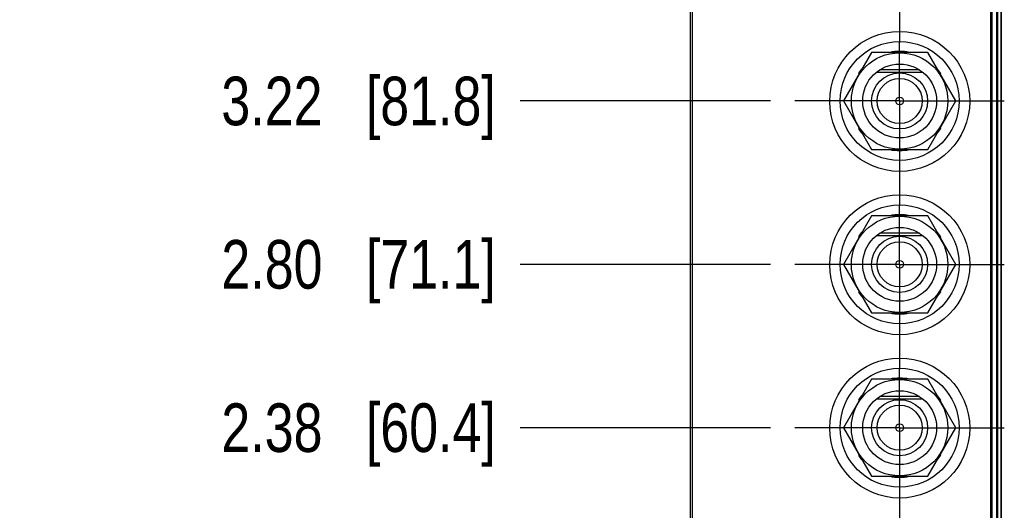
# Model space of a CAD drawing. Header units: inches. Extents: x 0.2 to 16.8, y 0.2 to 10.8.
# Tile 6 of 16: x 2.4 to 4.9, y 6 to 7.2. Entities that reach past the tile are written whole.
import ezdxf

# ---------------------------------------------------------------- set-up
doc = ezdxf.new("R2010")
doc.units = ezdxf.units.IN
doc.header["$LTSCALE"] = 0.935
doc.header["$MEASUREMENT"] = 0
doc.linetypes.add('CENTER', pattern=[0.6, 0.375, -0.075, 0.075, -0.075])
doc.layers.get('0').update_dxf_attribs({"linetype": 'CONTINUOUS'})
for name, color, linetype in [('02___PRT_ALL_AXES', 7, 'CONTINUOUS'), ('DEFAULT_1', 7, 'CENTER'), ('DIMENSIONS', 7, 'CONTINUOUS')]:
    doc.layers.add(name, color=color, linetype=linetype)
doc.styles.get("Standard").update_dxf_attribs({"font": 'txt', "width": 0.8})
doc.dimstyles.new('DIMSTYLE_1', dxfattribs={"dimtxt": 0.125, "dimasz": 0.18, "dimexe": 0.125, "dimexo": 0.0625, "dimgap": 0.03125, "dimtad": 0, "dimtih": 1, "dimtoh": 1, "dimzin": 4, "dimdsep": 46, "dimtxsty": 'STANDARD', "dimblk": '_FILLED', "dimblk1": '_FILLED', "dimblk2": '_FILLED', "dimcen": 0.09, "dimadec": 0, "dimazin": 0, "dimtp": 0.001, "dimtm": 0.001, "dimtfac": 1, "dimtofl": 0, "dimtmove": 0, "dimatfit": 3, "dimldrblk": '_FILLED', "dimfxl": 1, "dimtolj": 1, "dimtzin": 4, "dimarcsym": 0})

# ---------------------------------------------------------------- blocks, each defined once
blk = doc.blocks.new('*D5')
at = {"layer": 'DIMENSIONS', "color": 2, "linetype": 'CONTINUOUS'}
blk.add_line((4.3477, 6.1794), (3.7033, 6.1794), dxfattribs=at)
at = {"layer": 'DIMENSIONS', "color": 2, "linetype": 'CONTINUOUS', "insert": (3.6408, 6.2419), "char_height": 0.125, "width": 1.125, "attachment_point": 3, "line_spacing_factor": 0.9}
blk.add_mtext('2.38{\\Ftxt.shx;\\W1.000000;\\H0.125000; }[60.4]', dxfattribs=at)
blk = doc.blocks.new('_FILLED')
at = {"color": 0, "linetype": 'BYBLOCK'}
blk.add_solid([(0, 0), (-1, 0.174), (-1, -0.174)], dxfattribs=at)
blk = doc.blocks.new('*D6')
at = {"layer": 'DIMENSIONS', "color": 2, "linetype": 'CONTINUOUS'}
blk.add_line((4.3477, 6.5994), (3.7033, 6.5994), dxfattribs=at)
at = {"layer": 'DIMENSIONS', "color": 2, "linetype": 'CONTINUOUS', "insert": (3.6408, 6.6619), "char_height": 0.125, "width": 1.125, "attachment_point": 3, "line_spacing_factor": 0.9}
blk.add_mtext('2.80{\\Ftxt.shx;\\W1.000000;\\H0.125000; }[71.1]', dxfattribs=at)
blk = doc.blocks.new('*D7')
at = {"layer": 'DIMENSIONS', "color": 2, "linetype": 'CONTINUOUS'}
blk.add_line((4.3477, 7.0194), (3.7033, 7.0194), dxfattribs=at)
at = {"layer": 'DIMENSIONS', "color": 2, "linetype": 'CONTINUOUS', "insert": (3.6408, 7.0819), "char_height": 0.125, "width": 1.125, "attachment_point": 3, "line_spacing_factor": 0.9}
blk.add_mtext('3.22{\\Ftxt.shx;\\W1.000000;\\H0.125000; }[81.8]', dxfattribs=at)
blk = doc.blocks.new('*D8')
at = {"layer": 'DIMENSIONS', "color": 2, "linetype": 'CONTINUOUS'}
blk.add_line((4.3477, 7.4394), (3.7033, 7.4394), dxfattribs=at)
at = {"layer": 'DIMENSIONS', "color": 2, "linetype": 'CONTINUOUS', "insert": (3.6408, 7.5019), "char_height": 0.125, "width": 1.125, "attachment_point": 3, "line_spacing_factor": 0.9}
blk.add_mtext('3.64{\\Ftxt.shx;\\W1.000000;\\H0.125000; }[92.4]', dxfattribs=at)
blk = doc.blocks.new('*D9')
at = {"layer": 'DIMENSIONS', "color": 2, "linetype": 'CONTINUOUS'}
blk.add_line((4.3477, 7.8594), (3.7033, 7.8594), dxfattribs=at)
at = {"layer": 'DIMENSIONS', "color": 2, "linetype": 'CONTINUOUS', "insert": (3.6408, 7.9219), "char_height": 0.125, "width": 1.225, "attachment_point": 3, "line_spacing_factor": 0.9}
blk.add_mtext('4.06{\\Ftxt.shx;\\W1.000000;\\H0.125000; }[103.1]', dxfattribs=at)
blk = doc.blocks.new('*D10')
at = {"layer": 'DIMENSIONS', "color": 2, "linetype": 'CONTINUOUS'}
blk.add_line((4.1723, 8.6219), (3.7033, 8.6219), dxfattribs=at)
at = {"layer": 'DIMENSIONS', "color": 2, "linetype": 'CONTINUOUS', "insert": (3.6408, 8.6844), "char_height": 0.125, "width": 1.225, "attachment_point": 3, "line_spacing_factor": 0.9}
blk.add_mtext('4.82{\\Ftxt.shx;\\W1.000000;\\H0.125000; }[122.5]', dxfattribs=at)
blk = doc.blocks.new('*D11')
at = {"layer": 'DIMENSIONS', "color": 2, "linetype": 'CONTINUOUS'}
for p, q in [((3.8263, 8.8484), (3.7033, 8.8484)), ((3.9263, 8.7444), (3.8263, 8.8484)), ((4.0783, 8.7444), (3.9263, 8.7444))]:
    blk.add_line(p, q, dxfattribs=at)
at = {"layer": 'DIMENSIONS', "color": 2, "linetype": 'CONTINUOUS', "insert": (3.6408, 8.9109), "char_height": 0.125, "width": 1.225, "attachment_point": 3, "line_spacing_factor": 0.9}
blk.add_mtext('4.94{\\Ftxt.shx;\\W1.000000;\\H0.125000; }[125.6]', dxfattribs=at)

msp = doc.modelspace()

# ---------------------------------------------------------------- linework, layer by layer
at = {"color": 7, "linetype": 'CONTINUOUS'}
for p, q in [((4.1408, 8.7444), (4.1408, 3.6774)), ((4.9288, 8.7444), (4.9288, 3.6774)), ((4.1458, 8.7194), (4.1458, 3.7024)), ((4.9138, 3.7024), (4.9138, 8.7194)), ((4.9405, 8.2109), (4.9405, 4.2109)), ((4.6073, 7.1444), (4.5352, 7.0194)), ((4.7517, 7.1444), (4.6073, 7.1444)), ((4.8238, 7.0194), (4.7517, 7.1444)), ((4.6199, 7.0934), (4.7391, 7.0934)), ((4.7304, 7.0994), (4.6286, 7.0994)), ((4.5734, 7.0901), (4.575, 7.0884)), ((4.784, 7.0884), (4.7856, 7.0901)), ((4.5352, 7.0194), (4.6073, 6.8944)), ((4.7517, 6.8944), (4.8238, 7.0194)), ((4.575, 6.9503), (4.5734, 6.9487)), ((4.7856, 6.9487), (4.784, 6.9503)), ((4.6073, 6.8944), (4.7517, 6.8944)), ((4.6073, 6.7244), (4.5352, 6.5994)), ((4.7517, 6.7244), (4.6073, 6.7244)), ((4.8238, 6.5994), (4.7517, 6.7244)), ((4.5734, 6.6701), (4.575, 6.6684)), ((4.6199, 6.6734), (4.7391, 6.6734)), ((4.7304, 6.6794), (4.6286, 6.6794)), ((4.784, 6.6684), (4.7856, 6.6701)), ((4.5352, 6.5994), (4.6073, 6.4744)), ((4.7517, 6.4744), (4.8238, 6.5994)), ((4.575, 6.5303), (4.5734, 6.5287)), ((4.7856, 6.5287), (4.784, 6.5303)), ((4.6073, 6.4744), (4.7517, 6.4744)), ((4.6073, 6.3044), (4.5352, 6.1794)), ((4.7517, 6.3044), (4.6073, 6.3044)), ((4.8238, 6.1794), (4.7517, 6.3044)), ((4.7304, 6.2594), (4.6286, 6.2594)), ((4.5734, 6.2501), (4.575, 6.2484)), ((4.6199, 6.2534), (4.7391, 6.2534)), ((4.784, 6.2484), (4.7856, 6.2501)), ((4.5352, 6.1794), (4.6073, 6.0544)), ((4.7517, 6.0544), (4.8238, 6.1794)), ((4.575, 6.1103), (4.5734, 6.1087)), ((4.7856, 6.1087), (4.784, 6.1103)), ((4.6073, 6.0544), (4.7517, 6.0544))]:
    msp.add_line(p, q, dxfattribs=at)
at = {"color": 9, "linetype": 'CONTINUOUS'}
for p, q in [((4.9168, 8.7444), (4.9168, 3.6774)), ((4.9317, 8.2109), (4.9317, 4.2109)), ((4.9403, 8.2109), (4.9403, 4.2109))]:
    msp.add_line(p, q, dxfattribs=at)
at = {"color": 7, "linetype": 'CONTINUOUS'}
for centre, radius in [((4.6798, 7.0184), 0.18), ((4.6795, 7.0194), 0.153), ((4.6795, 7.0194), 0.124), ((4.6795, 7.0194), 0.095), ((4.6798, 6.5984), 0.18), ((4.6795, 6.5994), 0.153), ((4.6795, 6.5994), 0.124), ((4.6795, 6.5994), 0.095), ((4.6798, 6.1784), 0.18), ((4.6795, 6.1794), 0.153), ((4.6795, 6.1794), 0.124), ((4.6795, 6.1794), 0.095)]:
    msp.add_circle(centre, radius, dxfattribs=at)
for centre, start, end in [((4.6795, 7.0194), 78.6764, 101.3236), ((4.6795, 7.0194), 138.6692, 146.3236), ((4.6795, 7.0194), 33.6764, 41.3308), ((4.6795, 7.0194), 213.6764, 221.3308), ((4.6795, 7.0194), 318.6692, 326.3236), ((4.6795, 7.0194), 258.6764, 281.3236), ((4.6795, 6.5994), 78.6764, 101.3236), ((4.6795, 6.5994), 138.6692, 146.3236), ((4.6795, 6.5994), 33.6764, 41.3308), ((4.6795, 6.5994), 213.6764, 221.3308), ((4.6795, 6.5994), 318.6692, 326.3236), ((4.6795, 6.5994), 258.6764, 281.3236), ((4.6795, 6.1794), 78.6764, 101.3236), ((4.6795, 6.1794), 138.6692, 146.3236), ((4.6795, 6.1794), 33.6764, 41.3308), ((4.6795, 6.1794), 213.6764, 221.3308), ((4.6795, 6.1794), 318.6692, 326.3236), ((4.6795, 6.1794), 258.6764, 281.3236)]:
    msp.add_arc(centre, 0.1275, start, end, dxfattribs=at)
at = {"layer": '02___PRT_ALL_AXES', "color": 7, "linetype": 'CONTINUOUS'}
for centre, radius in [((4.6795, 7.0194), 0.072), ((4.6795, 7.0194), 0.058), ((4.6795, 7.0194), 0.01), ((4.6795, 6.5994), 0.072), ((4.6795, 6.5994), 0.058), ((4.6795, 6.5994), 0.01), ((4.6795, 6.1794), 0.072), ((4.6795, 6.1794), 0.058), ((4.6795, 6.1794), 0.01)]:
    msp.add_circle(centre, radius, dxfattribs=at)
at = {"layer": 'DEFAULT_1', "color": 7, "linetype": 'CENTER'}
for p, q in [((4.6795, 7.4394), (4.6795, 7.17)), ((4.6795, 7.0194), (4.6795, 7.17)), ((4.6795, 7.0194), (4.4102, 7.0194)), ((4.6795, 7.0194), (4.6795, 6.75)), ((4.6795, 7.0194), (4.9488, 7.0194)), ((4.6795, 6.5994), (4.6795, 6.75)), ((4.6795, 6.5994), (4.4102, 6.5994)), ((4.6795, 6.5994), (4.6795, 6.33)), ((4.6795, 6.5994), (4.9488, 6.5994)), ((4.6795, 6.1794), (4.6795, 6.33)), ((4.6795, 6.1794), (4.4102, 6.1794)), ((4.6795, 6.1794), (4.9488, 6.1794)), ((4.6795, 6.1794), (4.6795, 5.91))]:
    msp.add_line(p, q, dxfattribs=at)

# ---------------------------------------------------------------- dimensions: what is measured, and where the dimension line sits
at = {"layer": 'DIMENSIONS', "color": 2, "linetype": 'CONTINUOUS'}
for feature_location, offset, origin, picture, middle in [((4.0783, 8.7444), (-0.375, 0.1041), (4.1408, 3.7999), '*D11', (3.0283, 8.8484)), ((4.1723, 8.6219), (-0.469, 0), (4.2348, 3.7999), '*D10', (3.0283, 8.6219)), ((4.3477, 7.8594), (-0.6444, 0), (4.4102, 3.7999), '*D9', (3.0283, 7.8594)), ((4.3477, 7.4394), (-0.6444, 0), (4.4102, 3.7999), '*D8', (3.0783, 7.4394)), ((4.3477, 7.0194), (-0.6444, 0), (4.4102, 3.7999), '*D7', (3.0783, 7.0194)), ((4.3477, 6.5994), (-0.6444, 0), (4.4102, 3.7999), '*D6', (3.0783, 6.5994)), ((4.3477, 6.1794), (-0.6444, 0), (4.4102, 3.7999), '*D5', (3.0783, 6.1794))]:
    dim = msp.add_ordinate_dim(feature_location=feature_location, offset=offset, dtype=0, origin=origin, dimstyle='DIMSTYLE_1', dxfattribs=at)
    dim.commit()
    dim.dimension.update_dxf_attribs({"geometry": picture, "text_midpoint": middle})

doc.saveas('drawing.dxf')
